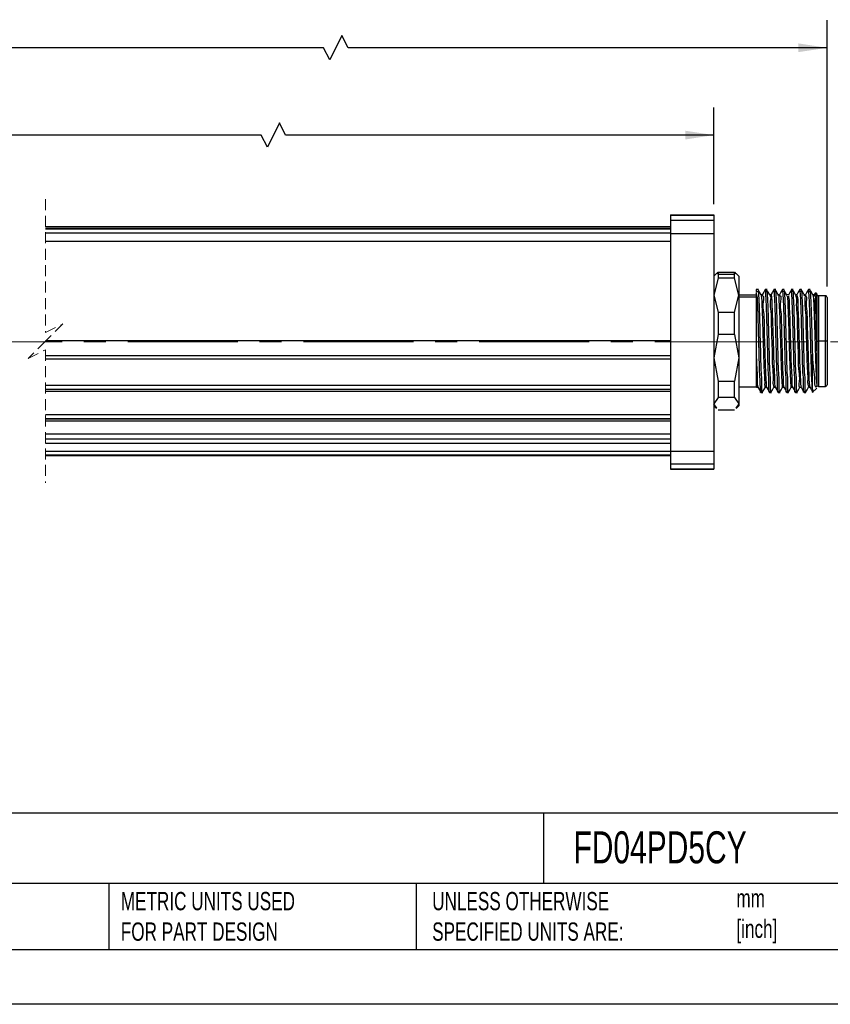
# Model space of a CAD drawing. Header units: millimetres. Extents: x 0 to 279, y 0 to 216.
# Tile 2 of 4: x 95 to 189, y 0 to 114. Entities that reach past the tile are written whole.
import ezdxf

# ---------------------------------------------------------------- set-up
doc = ezdxf.new("R2010")
doc.units = ezdxf.units.MM
doc.linetypes.add('CENTERX2', pattern=[20.32, 12.7, -2.54, 2.54, -2.54])
doc.linetypes.add('HIDDEN', pattern=[1.905, 1.27, -0.635])
doc.layers.add('CENTER', color=40, linetype='CENTERX2')
doc.layers.add('DIMENSIONS', color=140, linetype='Continuous', lineweight=25)
doc.layers.add('TEXT', color=140, linetype='Continuous', lineweight=25)
doc.styles.add('SLDTEXTSTYLE0', font='TXT', dxfattribs={"width": 0.7})
doc.dimstyles.new('SLDDIMSTYLE0', dxfattribs={"dimtxt": 2.158008, "dimasz": 3.302, "dimexe": 0, "dimexo": 0.0625, "dimgap": 0.539502, "dimtad": 0, "dimtih": 1, "dimtoh": 1, "dimdec": 1, "dimrnd": 1e-09, "dimzin": 12, "dimdsep": 46, "dimtxsty": 'SLDTEXTSTYLE0', "dimsah": 1, "dimcen": 0.09, "dimadec": 0, "dimazin": 3, "dimtfac": 1, "dimtdec": 1, "dimtofl": 0, "dimtmove": 0, "dimatfit": 3, "dimfxl": 0, "dimfrac": 2, "dimtolj": 1, "dimtzin": 12, "dimarcsym": 0})
doc.dimstyles.new('SLDDIMSTYLE3', dxfattribs={"dimtxt": 2.158008, "dimasz": 3.302, "dimexe": 0, "dimexo": 0.0625, "dimgap": 0.539502, "dimtad": 0, "dimtih": 1, "dimtoh": 1, "dimdec": 1, "dimrnd": 1e-09, "dimzin": 4, "dimdsep": 46, "dimtxsty": 'SLDTEXTSTYLE0', "dimsah": 1, "dimcen": 0.09, "dimadec": 0, "dimazin": 1, "dimtfac": 1, "dimtdec": 1, "dimtofl": 0, "dimtmove": 0, "dimatfit": 3, "dimfxl": 0, "dimfrac": 2, "dimtolj": 1, "dimtzin": 12, "dimarcsym": 0})

# ---------------------------------------------------------------- blocks, each defined once
blk = doc.blocks.new('_D_7')
at = {"layer": 'DIMENSIONS'}
for p, q in [((15.59, 92.59), (15.59, 103.75)), ((175.45, 92.59), (175.45, 103.75)), ((125.21, 101.98), (123.8, 99.16)), ((125.91, 100.57), (125.21, 101.98)), ((15.59, 100.57), (66.53, 100.57)), ((69.45, 100.57), (68.73, 100.57)), ((68.73, 100.57), (68.73, 97.14)), ((77.66, 100.57), (78.39, 100.57)), ((78.39, 100.57), (78.39, 97.14)), ((123.09, 100.57), (80.59, 100.57)), ((123.8, 99.16), (123.09, 100.57)), ((175.45, 100.57), (125.91, 100.57)), ((68.73, 97.14), (69.45, 97.14)), ((78.39, 97.14), (77.66, 97.14))]:
    blk.add_line(p, q, dxfattribs=at)
for points in [[(15.59, 100.57), (18.89, 100.06), (18.89, 101.08)], [(175.45, 100.57), (172.14, 101.08), (172.14, 100.06)]]:
    blk.add_solid(points, dxfattribs=at)
at = {"layer": 'DIMENSIONS', "char_height": 2.117, "attachment_point": 1, "style": 'SLDTEXTSTYLE0'}
for s, insert in [('390.0', (69.45, 103.78)), ('15.35', (69.45, 99.87))]:
    blk.add_mtext(s, dxfattribs=dict(at, insert=insert))
blk = doc.blocks.new('_D_8')
at = {"layer": 'DIMENSIONS'}
for p, q in [((15.59, 92.59), (15.59, 113.85)), ((188.55, 83.06), (188.55, 113.85)), ((132.43, 112.08), (131.02, 109.26)), ((133.14, 110.67), (132.43, 112.08)), ((15.59, 110.67), (66.53, 110.67)), ((69.45, 110.67), (68.73, 110.67)), ((68.73, 110.67), (68.73, 107.24)), ((77.66, 110.67), (78.39, 110.67)), ((78.39, 110.67), (78.39, 107.24)), ((130.31, 110.67), (80.59, 110.67)), ((131.02, 109.26), (130.31, 110.67)), ((188.55, 110.67), (133.14, 110.67)), ((68.73, 107.24), (69.45, 107.24)), ((78.39, 107.24), (77.66, 107.24))]:
    blk.add_line(p, q, dxfattribs=at)
for points in [[(15.59, 110.67), (18.89, 110.17), (18.89, 111.18)], [(188.55, 110.67), (185.24, 111.18), (185.24, 110.17)]]:
    blk.add_solid(points, dxfattribs=at)
at = {"layer": 'DIMENSIONS', "char_height": 2.117, "attachment_point": 1, "style": 'SLDTEXTSTYLE0'}
for s, insert in [('403.1', (69.45, 113.89)), ('15.87', (69.45, 109.97))]:
    blk.add_mtext(s, dxfattribs=dict(at, insert=insert))

msp = doc.modelspace()

# ---------------------------------------------------------------- linework, layer by layer
at = {"color": 7, "linetype": 'HIDDEN', "lineweight": 18}
for p, q in [((98.15, 93.14), (98.15, 77.74)), ((98.15, 77.74), (100.15, 78.74)), ((100.15, 78.74), (98.15, 76.74)), ((98.15, 76.74), (96.15, 74.74)), ((96.15, 74.74), (98.15, 75.74)), ((98.15, 75.74), (98.15, 60.34))]:
    msp.add_line(p, q, dxfattribs=at)
for p, q in [((170.45, 91.36), (175.45, 91.36)), ((170.45, 91.36), (170.45, 91.32)), ((170.45, 91.36), (175.45, 91.36)), ((170.45, 91.36), (170.45, 91.36)), ((170.45, 91.32), (175.45, 91.32)), ((170.45, 91.32), (170.45, 90.72)), ((175.45, 91.36), (175.45, 91.32)), ((175.45, 91.36), (175.45, 91.36)), ((175.45, 91.32), (175.45, 90.72)), ((170.45, 90.72), (175.45, 90.72)), ((170.45, 90.72), (170.45, 89.19)), ((175.45, 90.72), (175.45, 89.19)), ((170.45, 89.96), (98.15, 89.96)), ((170.45, 89.76), (98.15, 89.76)), ((98.15, 89.76), (170.45, 89.76)), ((98.15, 89.72), (170.45, 89.72)), ((98.15, 89.27), (170.45, 89.27)), ((170.45, 89.19), (175.45, 89.19)), ((170.45, 89.19), (170.45, 64)), ((175.45, 89.19), (175.45, 64)), ((98.15, 88.28), (170.45, 88.28)), ((175.76, 84.55), (175.45, 84.24)), ((175.81, 84.5), (175.95, 84.7)), ((175.95, 84.7), (175.95, 84.47)), ((175.95, 84.7), (177.85, 84.7)), ((175.95, 84.47), (175.95, 84.01)), ((175.95, 84.47), (177.85, 84.47)), ((177.85, 84.47), (177.85, 84.7)), ((177.85, 84.7), (177.98, 84.5)), ((177.85, 84.01), (177.85, 84.47)), ((178.35, 84.24), (178.03, 84.55)), ((175.95, 84.01), (175.45, 82.04)), ((177.85, 84.01), (175.95, 84.01)), ((178.35, 82.04), (177.85, 84.01)), ((178.35, 84.24), (178.35, 82.04)), ((175.45, 82.04), (175.95, 80.07)), ((177.85, 80.07), (178.35, 82.04)), ((180.35, 82.04), (178.35, 82.04)), ((178.35, 82.04), (178.35, 74.8)), ((180.6, 82.69), (180.35, 82.69)), ((180.35, 82.69), (180.35, 82.49)), ((180.35, 82.49), (180.6, 82.49)), ((180.5, 81.73), (180.35, 82.32)), ((180.35, 82.32), (180.35, 81.51)), ((180.56, 82.57), (180.6, 82.49)), ((181.06, 82.09), (180.91, 82.09)), ((181.61, 82.69), (181.4, 82.69)), ((181.45, 82.49), (181.4, 82.6)), ((181.6, 82.49), (181.45, 82.49)), ((181.56, 82.57), (181.6, 82.49)), ((182.06, 82.09), (181.91, 82.09)), ((182.61, 82.69), (182.4, 82.69)), ((182.45, 82.49), (182.4, 82.59)), ((182.6, 82.49), (182.45, 82.49)), ((182.56, 82.57), (182.6, 82.49)), ((183.06, 82.09), (182.91, 82.09)), ((183.6, 82.69), (183.4, 82.69)), ((183.45, 82.49), (183.4, 82.6)), ((183.6, 82.49), (183.45, 82.49)), ((183.58, 82.55), (183.6, 82.49)), ((184.06, 82.09), (183.9, 82.09)), ((184.61, 82.69), (184.4, 82.69)), ((184.45, 82.49), (184.42, 82.59)), ((184.6, 82.49), (184.45, 82.49)), ((184.55, 82.59), (184.6, 82.49)), ((185.06, 82.09), (184.91, 82.09)), ((185.6, 82.69), (185.4, 82.69)), ((185.45, 82.49), (185.4, 82.61)), ((185.6, 82.49), (185.45, 82.49)), ((185.56, 82.57), (185.6, 82.49)), ((186.06, 82.09), (185.91, 82.09)), ((186.61, 82.69), (186.4, 82.69)), ((186.45, 82.49), (186.4, 82.61)), ((186.45, 82.49), (186.6, 82.49)), ((186.56, 82.57), (186.6, 82.49)), ((187.06, 82.09), (186.91, 82.09)), ((187.16, 82.28), (187.05, 82.08)), ((187.35, 82.19), (187.23, 82.31)), ((187.35, 82.19), (187.35, 77.41)), ((178.35, 81.86), (180.35, 81.86)), ((180.35, 81.51), (180.35, 75.47)), ((188.35, 81.99), (187.55, 81.99)), ((187.55, 81.99), (187.55, 76.74)), ((188.35, 76.74), (188.35, 81.99)), ((188.55, 81.79), (188.55, 76.74)), ((175.95, 80.07), (175.95, 77.49)), ((175.95, 80.07), (177.85, 80.07)), ((177.85, 77.49), (177.85, 80.07)), ((175.95, 77.49), (175.45, 74.8)), ((177.85, 77.49), (175.95, 77.49)), ((177.85, 77.49), (178.35, 74.8)), ((98.15, 76.8), (170.45, 76.8)), ((187.35, 77.41), (187.35, 75.47)), ((187.35, 76.74), (187.55, 76.74)), ((188.35, 76.74), (187.55, 76.74)), ((187.55, 76.74), (187.55, 71.49)), ((188.55, 76.74), (188.35, 76.74)), ((188.35, 71.49), (188.35, 76.74)), ((188.55, 76.74), (188.55, 71.69)), ((180.35, 75.47), (180.35, 71.7)), ((186.85, 71.18), (186.85, 75.2)), ((187.35, 75.47), (187.35, 71.7)), ((98.15, 75.06), (170.45, 75.06)), ((98.15, 74.69), (170.45, 74.69)), ((175.45, 74.8), (175.95, 72.11)), ((178.35, 74.8), (177.85, 72.11)), ((178.35, 74.8), (178.35, 69.49)), ((175.95, 72.11), (177.85, 72.11)), ((175.95, 72.11), (175.95, 70.22)), ((177.85, 70.22), (177.85, 72.11)), ((98.15, 71.65), (170.45, 71.65)), ((98.15, 71.18), (170.45, 71.18)), ((98.15, 70.96), (170.45, 70.96)), ((178.35, 71.44), (180.35, 71.44)), ((180.4, 71.39), (180.55, 71.39)), ((180.9, 70.79), (181.1, 70.79)), ((181.4, 71.39), (181.55, 71.39)), ((181.9, 70.79), (182.11, 70.79)), ((182.4, 71.39), (182.55, 71.39)), ((182.9, 70.79), (183.11, 70.79)), ((183.4, 71.39), (183.55, 71.39)), ((183.9, 70.79), (184.1, 70.79)), ((184.4, 71.39), (184.55, 71.39)), ((184.9, 70.79), (185.11, 70.79)), ((185.4, 71.39), (185.55, 71.39)), ((185.9, 70.79), (186.11, 70.79)), ((186.4, 71.39), (186.55, 71.39)), ((186.84, 70.78), (187.35, 71.29)), ((187.27, 71.39), (187.37, 71.55)), ((187.55, 71.49), (188.35, 71.49)), ((175.95, 70.22), (175.45, 69.49)), ((175.81, 68.97), (175.45, 69.49)), ((177.85, 70.22), (175.95, 70.22)), ((177.85, 70.22), (178.35, 69.49)), ((178.35, 69.49), (177.98, 68.97)), ((178.35, 69.49), (178.35, 69.24)), ((175.45, 69.24), (175.76, 68.93)), ((175.95, 68.77), (177.85, 68.77)), ((178.03, 68.93), (178.35, 69.24)), ((98.15, 68.24), (170.45, 68.24)), ((98.15, 67.78), (170.45, 67.78)), ((170.45, 67.7), (98.15, 67.7)), ((98.15, 67.51), (170.45, 67.51)), ((98.15, 66.02), (170.45, 66.02)), ((98.15, 65.42), (170.45, 65.42)), ((98.15, 64.94), (170.45, 64.94)), ((98.15, 64), (170.45, 64)), ((170.45, 64), (175.45, 64)), ((170.45, 64), (170.45, 62.55)), ((175.45, 64), (175.45, 62.55)), ((98.15, 63.56), (170.45, 63.56)), ((98.15, 63.52), (170.45, 63.52)), ((98.15, 63.51), (170.45, 63.51)), ((170.45, 62.55), (175.45, 62.55)), ((170.45, 62.55), (170.45, 61.96)), ((170.45, 61.96), (175.45, 61.96)), ((170.45, 61.96), (170.45, 61.92)), ((170.45, 61.92), (175.45, 61.92)), ((170.45, 61.92), (170.45, 61.91)), ((170.45, 61.91), (175.45, 61.91)), ((175.45, 62.55), (175.45, 61.96)), ((175.45, 61.96), (175.45, 61.92)), ((175.45, 61.92), (175.45, 61.91))]:
    msp.add_line(p, q)
at = {"color": 7, "linetype": 'Continuous'}
msp.add_line((279.4, 0), (0, 0), dxfattribs=at)
at = {"flags": 128}
for points in [[(180.91, 82.08), (180.74, 82.38), (180.56, 82.68)], [(181.4, 82.69), (181.22, 82.38), (181.05, 82.08)], [(181.91, 82.08), (181.74, 82.38), (181.56, 82.68)], [(182.4, 82.68), (182.22, 82.38), (182.05, 82.07)], [(182.91, 82.08), (182.74, 82.38), (182.56, 82.69)], [(183.4, 82.69), (183.22, 82.38), (183.05, 82.08)], [(183.93, 82.01), (183.75, 82.31), (183.58, 82.61)], [(184.42, 82.66), (184.25, 82.36), (184.07, 82.06)], [(184.91, 82.08), (184.74, 82.38), (184.56, 82.69)], [(185.4, 82.69), (185.22, 82.38), (185.05, 82.08)], [(185.91, 82.08), (185.74, 82.38), (185.56, 82.69)], [(186.4, 82.69), (186.22, 82.38), (186.05, 82.08)], [(186.91, 82.08), (186.74, 82.38), (186.56, 82.68)], [(180.5, 81.73), (180.42, 81.62), (180.35, 81.51)], [(180.55, 71.4), (180.73, 71.09), (180.9, 70.79)], [(181.06, 70.79), (181.23, 71.09), (181.41, 71.39)], [(181.55, 71.4), (181.72, 71.1), (181.9, 70.8)], [(182.06, 70.79), (182.24, 71.1), (182.41, 71.39)], [(182.55, 71.4), (182.72, 71.1), (182.9, 70.79)], [(183.06, 70.79), (183.24, 71.1), (183.41, 71.4)], [(183.55, 71.4), (183.73, 71.09), (183.9, 70.79)], [(184.06, 70.79), (184.24, 71.1), (184.41, 71.4)], [(184.55, 71.4), (184.73, 71.09), (184.9, 70.79)], [(185.06, 70.79), (185.24, 71.1), (185.41, 71.4)], [(185.55, 71.4), (185.72, 71.1), (185.9, 70.79)], [(186.06, 70.79), (186.24, 71.09), (186.41, 71.4)], [(186.55, 71.4), (186.73, 71.09), (186.9, 70.79)]]:
    msp.add_lwpolyline(points, dxfattribs=at)
for centre, start, end in [((187.55, 81.79), 89.998, 180.001), ((188.35, 81.79), 359.999, 90.002), ((187.55, 71.69), 179.999, 270.002), ((188.35, 71.69), 269.998, 0.001)]:
    msp.add_arc(centre, 0.2, start, end)
for points, knots in [([(180.6, 82.49), (180.62, 82.14), (180.68, 81.22), (180.73, 79.57), (180.78, 77.46), (180.85, 75.34), (180.88, 73.1), (181.01, 72.27), (180.94, 70.6), (181.05, 70.88), (181.06, 70.91)], [0, 0, 0, 0, 0.087716, 0.236642, 0.424168, 0.621772, 0.799393, 0.930023, 0.993877, 1, 1, 1, 1]), ([(181.9, 70.89), (181.9, 70.87), (181.79, 70.61), (181.86, 72.28), (181.73, 73.1), (181.7, 75.35), (181.63, 77.46), (181.58, 79.57), (181.53, 81.22), (181.47, 82.14), (181.45, 82.49)], [0, 0, 0, 0, 0.0046603, 0.068608, 0.1994305, 0.3773131, 0.5752077, 0.7630097, 0.9121553, 1, 1, 1, 1]), ([(181.6, 82.49), (181.62, 82.14), (181.68, 81.22), (181.73, 79.57), (181.78, 77.46), (181.85, 75.34), (181.88, 73.1), (182.01, 72.26), (181.94, 70.6), (182.05, 70.88), (182.06, 70.91)], [0, 0, 0, 0, 0.087701, 0.236604, 0.424099, 0.621671, 0.799263, 0.929872, 0.993716, 1, 1, 1, 1]), ([(182.06, 82.09), (182.06, 82.09), (182.08, 82.21), (182.16, 81.23), (182.17, 80.76), (182.24, 79.08), (182.29, 77.43), (182.35, 75.58), (182.38, 73.9), (182.49, 72.6), (182.43, 71.81), (182.54, 71.51), (182.55, 71.48)], [0, 0, 0, 0, 0.000324, 0.033565, 0.126391, 0.267234, 0.438218, 0.617609, 0.782598, 0.912212, 0.990012, 1, 1, 1, 1]), ([(182.9, 70.89), (182.9, 70.87), (182.79, 70.61), (182.86, 72.28), (182.73, 73.1), (182.7, 75.35), (182.63, 77.46), (182.58, 79.57), (182.53, 81.22), (182.47, 82.14), (182.45, 82.49)], [0, 0, 0, 0, 0.00466, 0.068608, 0.199431, 0.377313, 0.575208, 0.76301, 0.912155, 1, 1, 1, 1]), ([(182.6, 82.49), (182.62, 82.14), (182.68, 81.22), (182.73, 79.57), (182.78, 77.46), (182.85, 75.34), (182.88, 73.1), (183.01, 72.26), (182.94, 70.6), (183.05, 70.88), (183.06, 70.91)], [0, 0, 0, 0, 0.087688, 0.236568, 0.424036, 0.621578, 0.799144, 0.929733, 0.993567, 1, 1, 1, 1]), ([(182.9, 82.03), (182.91, 82.05), (182.96, 82.22), (182.97, 81.14), (183.04, 80.59), (183.08, 78.97), (183.13, 77.35), (183.19, 75.58), (183.23, 73.96), (183.3, 72.67), (183.3, 71.85), (183.38, 71.49), (183.4, 71.41)], [0, 0, 0, 0, 0.003854, 0.04682, 0.142704, 0.280458, 0.444043, 0.614391, 0.771645, 0.897485, 0.977283, 1, 1, 1, 1]), ([(183.9, 70.89), (183.9, 70.87), (183.79, 70.61), (183.86, 72.28), (183.73, 73.1), (183.7, 75.35), (183.63, 77.46), (183.58, 79.57), (183.53, 81.22), (183.47, 82.14), (183.45, 82.49)], [0, 0, 0, 0, 0.00466, 0.068608, 0.199431, 0.377313, 0.575208, 0.76301, 0.912155, 1, 1, 1, 1]), ([(183.6, 82.49), (183.62, 82.14), (183.68, 81.22), (183.73, 79.57), (183.78, 77.46), (183.85, 75.35), (183.88, 73.1), (184.01, 72.28), (183.94, 70.61), (184.05, 70.87), (184.05, 70.89)], [0, 0, 0, 0, 0.087845, 0.23699, 0.424793, 0.622687, 0.80057, 0.931392, 0.99534, 1, 1, 1, 1]), ([(184.9, 70.89), (184.9, 70.87), (184.79, 70.61), (184.86, 72.28), (184.73, 73.1), (184.7, 75.35), (184.63, 77.46), (184.58, 79.57), (184.53, 81.22), (184.47, 82.14), (184.45, 82.49)], [0, 0, 0, 0, 0.00466, 0.068608, 0.199431, 0.377313, 0.575208, 0.76301, 0.912155, 1, 1, 1, 1]), ([(184.6, 82.49), (184.62, 82.14), (184.68, 81.22), (184.73, 79.57), (184.78, 77.46), (184.85, 75.34), (184.88, 73.1), (185.01, 72.26), (184.94, 70.6), (185.05, 70.88), (185.06, 70.91)], [0, 0, 0, 0, 0.087698, 0.236596, 0.424085, 0.621651, 0.799237, 0.929842, 0.993683, 1, 1, 1, 1]), ([(185.06, 82.04), (185.07, 82), (185.17, 81.74), (185.13, 81.05), (185.22, 79.92), (185.25, 78.44), (185.31, 76.78), (185.36, 75.11), (185.39, 73.61), (185.48, 72.46), (185.45, 71.77), (185.54, 71.5), (185.55, 71.47)], [0, 0, 0, 0, 0.011339, 0.077936, 0.189707, 0.33476, 0.497602, 0.660834, 0.807012, 0.920522, 0.989281, 1, 1, 1, 1]), ([(185.9, 70.89), (185.9, 70.87), (185.79, 70.61), (185.86, 72.28), (185.73, 73.1), (185.7, 75.35), (185.63, 77.46), (185.58, 79.57), (185.53, 81.22), (185.47, 82.14), (185.45, 82.49)], [0, 0, 0, 0, 0.0046609, 0.0686082, 0.1994304, 0.3773129, 0.5752076, 0.7630096, 0.9121552, 1, 1, 1, 1]), ([(185.6, 82.49), (185.62, 82.14), (185.68, 81.22), (185.73, 79.57), (185.78, 77.46), (185.85, 75.34), (185.88, 73.1), (186.01, 72.27), (185.94, 70.6), (186.05, 70.88), (186.06, 70.91)], [0, 0, 0, 0, 0.0877064, 0.236617, 0.4241233, 0.6217063, 0.7993088, 0.9299253, 0.9937723, 1, 1, 1, 1]), ([(185.91, 82.02), (185.91, 82.03), (186.04, 82.18), (185.91, 81), (186.08, 80.37), (186.08, 78.7), (186.15, 77.05), (186.2, 75.28), (186.23, 73.7), (186.34, 72.49), (186.28, 71.76), (186.39, 71.49), (186.4, 71.45)], [0, 0, 0, 0, 0.001881, 0.054664, 0.159591, 0.304477, 0.472381, 0.643653, 0.798249, 0.918086, 0.989189, 1, 1, 1, 1]), ([(186.85, 71.18), (186.83, 71.49), (186.78, 72.27), (186.74, 73.6), (186.69, 75.25), (186.65, 77.04), (186.6, 78.8), (186.55, 80.36), (186.51, 81.57), (186.46, 82.23), (186.45, 82.49)], [0, 0, 0, 0, 0.082418, 0.204817, 0.35525, 0.519005, 0.680066, 0.82268, 0.932906, 1, 1, 1, 1]), ([(186.6, 82.49), (186.62, 82.14), (186.68, 81.22), (186.73, 79.56), (186.79, 77.48), (186.83, 75.97), (186.85, 75.2)], [0, 0, 0, 0, 0.141074, 0.380593, 0.682192, 1, 1, 1, 1]), ([(186.9, 82.05), (186.9, 82.06), (186.94, 82.21), (186.99, 81.22), (187.03, 80.71), (187.08, 79.11), (187.13, 77.52), (187.18, 75.74), (187.23, 74.1), (187.28, 72.77), (187.33, 72), (187.35, 71.7)], [0, 0, 0, 0, 0.003042, 0.041376, 0.13511, 0.273446, 0.440219, 0.615914, 0.779966, 0.913181, 1, 1, 1, 1]), ([(187.2, 82.26), (187.2, 82.28), (187.24, 82.48), (187.24, 81.33), (187.29, 80.75), (187.31, 79.07), (187.33, 77.99), (187.35, 77.41)], [0, 0, 0, 0, 0.011682, 0.110609, 0.327898, 0.636776, 1, 1, 1, 1]), ([(180.9, 70.86), (180.9, 70.84), (180.84, 70.63), (180.84, 71.93), (180.76, 72.58), (180.72, 74.48), (180.66, 76.35), (180.61, 78.36), (180.56, 80.15), (180.52, 81.25), (180.5, 81.73)], [0, 0, 0, 0, 0.00439, 0.055202, 0.16638, 0.324301, 0.509477, 0.699035, 0.869561, 1, 1, 1, 1]), ([(180.91, 82.01), (180.92, 81.96), (181.01, 81.65), (180.99, 80.88), (181.07, 79.62), (181.11, 78.02), (181.16, 76.25), (181.22, 74.62), (181.25, 72.98), (181.35, 72.39), (181.32, 71.26), (181.4, 71.45), (181.41, 71.47)], [0, 0, 0, 0, 0.014099, 0.090633, 0.214271, 0.370637, 0.541512, 0.706977, 0.847751, 0.947448, 0.994561, 1, 1, 1, 1]), ([(181.06, 82), (181.07, 82), (181.3, 81.92), (181.01, 80.99), (181.28, 79.95), (181.24, 78.26), (181.32, 76.45), (181.37, 74.74), (181.42, 73.01), (181.48, 72.42), (181.5, 71.25), (181.55, 71.43), (181.56, 71.45)], [0, 0, 0, 0, 0.003006, 0.067746, 0.186831, 0.345189, 0.522691, 0.696758, 0.845257, 0.949327, 0.995876, 1, 1, 1, 1]), ([(181.91, 82.01), (181.92, 82), (182.12, 81.91), (181.86, 81.08), (182.11, 80.09), (182.08, 78.51), (182.15, 76.8), (182.21, 75.07), (182.21, 73.51), (182.39, 72.4), (182.23, 71.67), (182.39, 71.48), (182.4, 71.46)], [0, 0, 0, 0, 0.002136, 0.062793, 0.174289, 0.323702, 0.493633, 0.664275, 0.815739, 0.930377, 0.994885, 1, 1, 1, 1]), ([(183.06, 82), (183.07, 82), (183.3, 82.02), (183, 80.95), (183.28, 80.03), (183.24, 78.31), (183.32, 76.52), (183.37, 74.8), (183.41, 73.06), (183.49, 72.45), (183.49, 71.25), (183.55, 71.44), (183.56, 71.46)], [0, 0, 0, 0, 0.002661, 0.065347, 0.182758, 0.340038, 0.517192, 0.691688, 0.841341, 0.947144, 0.995771, 1, 1, 1, 1]), ([(183.93, 81.94), (183.94, 81.9), (184, 81.57), (184, 80.78), (184.08, 79.48), (184.12, 77.85), (184.17, 76.07), (184.22, 74.46), (184.27, 72.86), (184.32, 72.29), (184.35, 71.26), (184.4, 71.44), (184.41, 71.47)], [0, 0, 0, 0, 0.011755, 0.093581, 0.221778, 0.381379, 0.553709, 0.718598, 0.856751, 0.95202, 0.993401, 1, 1, 1, 1]), ([(184.07, 81.99), (184.08, 81.95), (184.16, 81.66), (184.15, 80.94), (184.22, 79.75), (184.26, 78.24), (184.31, 76.56), (184.37, 74.91), (184.39, 73.44), (184.51, 72.36), (184.43, 71.69), (184.55, 71.47), (184.56, 71.45)], [0, 0, 0, 0, 0.01258, 0.085509, 0.202494, 0.351073, 0.515378, 0.677848, 0.821121, 0.929897, 0.99261, 1, 1, 1, 1]), ([(184.9, 82.02), (184.91, 82), (185.04, 81.76), (184.95, 81.04), (185.08, 79.87), (185.1, 78.3), (185.15, 76.55), (185.23, 74.88), (185.2, 73.23), (185.44, 72.47), (185.19, 71.38), (185.4, 71.47), (185.41, 71.47)], [0, 0, 0, 0, 0.0074824, 0.0750886, 0.192196, 0.3451562, 0.5160786, 0.6849593, 0.8320341, 0.9401045, 0.9966041, 1, 1, 1, 1]), ([(186.06, 82.02), (186.07, 82.01), (186.21, 81.81), (186.09, 81.15), (186.23, 80.1), (186.24, 78.63), (186.3, 76.99), (186.35, 75.31), (186.39, 73.79), (186.46, 72.58), (186.46, 71.83), (186.54, 71.51), (186.55, 71.44)], [0, 0, 0, 0, 0.00558, 0.065855, 0.172401, 0.313895, 0.475228, 0.639161, 0.788175, 0.906355, 0.981108, 1, 1, 1, 1]), ([(187.06, 82.02), (187.07, 82.02), (187.27, 82), (187.01, 81.13), (187.26, 80.31), (187.22, 78.81), (187.3, 77.21), (187.33, 76.05), (187.35, 75.47)], [0, 0, 0, 0, 0.004085, 0.091085, 0.254455, 0.476858, 0.734552, 1, 1, 1, 1]), ([(180.35, 75.47), (180.36, 74.89), (180.38, 73.85), (180.5, 72.56), (180.43, 71.78), (180.54, 71.5), (180.55, 71.48)], [0, 0, 0, 0, 0.435492, 0.775391, 0.976602, 1, 1, 1, 1]), ([(186.85, 75.2), (186.87, 74.62), (186.92, 73.6), (187.15, 72.4), (187.06, 71.61), (187.24, 71.41), (187.25, 71.4)], [0, 0, 0, 0, 0.450264, 0.790315, 0.988789, 1, 1, 1, 1]), ([(180.35, 71.7), (180.36, 71.49), (180.38, 71.28), (180.4, 71.39), (180.4, 71.39)], [0, 0, 0, 0, 0.996431, 1, 1, 1, 1]), ([(186.85, 71.18), (186.85, 70.97), (186.85, 70.73), (186.88, 70.86), (186.88, 70.88)], [0, 0, 0, 0, 0.9070079, 1, 1, 1, 1])]:
    msp.add_open_spline(points, degree=3, knots=knots)
at = {"layer": 'CENTER', "linetype": 'CENTERX2', "lineweight": 18}
for p, q in [((98.5, 76.64), (9.24, 76.64)), ((201.65, 76.64), (98.15, 76.64))]:
    msp.add_line(p, q, dxfattribs=at)
at = {"layer": 'TEXT'}
for p, q in [((273.05, 22.13), (6.35, 22.13)), ((155.76, 22.13), (155.76, 13.97)), ((273.05, 13.97), (6.35, 13.97)), ((105.48, 13.97), (105.48, 6.35)), ((141, 13.97), (141, 6.35)), ((6.35, 6.35), (273.05, 6.35))]:
    msp.add_line(p, q, dxfattribs=at)

# ---------------------------------------------------------------- texts
at = {"layer": 'TEXT', "attachment_point": 1, "style": 'SLDTEXTSTYLE0'}
for s, insert, char_height in [('LUMHER FD MACHINE VISION LIGHTING', (7.97, 20.02), 3.7042), ('FD04PD5CY', (159.21, 20.02), 3.704), ("PART DIMENSIONS MAY DIFFER SLIGHTLY ^JDUE TO MANUFACTURER'S VARIANCES", (43.91, 13), 2.1167), ('METRIC UNITS USED ^JFOR PART DESIGN', (106.85, 13), 2.1167), ('UNLESS OTHERWISE ^JSPECIFIED UNITS ARE:', (142.87, 13), 2.1167), ('mm^J[inch]', (178.06, 13.33), 2.117)]:
    msp.add_mtext(s, dxfattribs=dict(at, insert=insert, char_height=char_height))

# ---------------------------------------------------------------- dimensions: what is measured, and where the dimension line sits
at = {"layer": 'DIMENSIONS'}
for base, p2, text, dimstyle, picture, middle in [((188.55, 110.67), (188.55, 81.79), '403.1', 'SLDDIMSTYLE0', '_D_8', (73.56, 110.67)), ((175.45, 100.57), (175.45, 91.32), '390.0', 'SLDDIMSTYLE3', '_D_7', (73.56, 100.57))]:
    dim = msp.add_linear_dim(base=base, p1=(15.59, 91.32), p2=p2, text=text, dimstyle=dimstyle, dxfattribs=at)
    dim.commit()
    dim.dimension.update_dxf_attribs({"geometry": picture, "text_midpoint": middle, "dimtype": 160})

doc.saveas('drawing.dxf')
